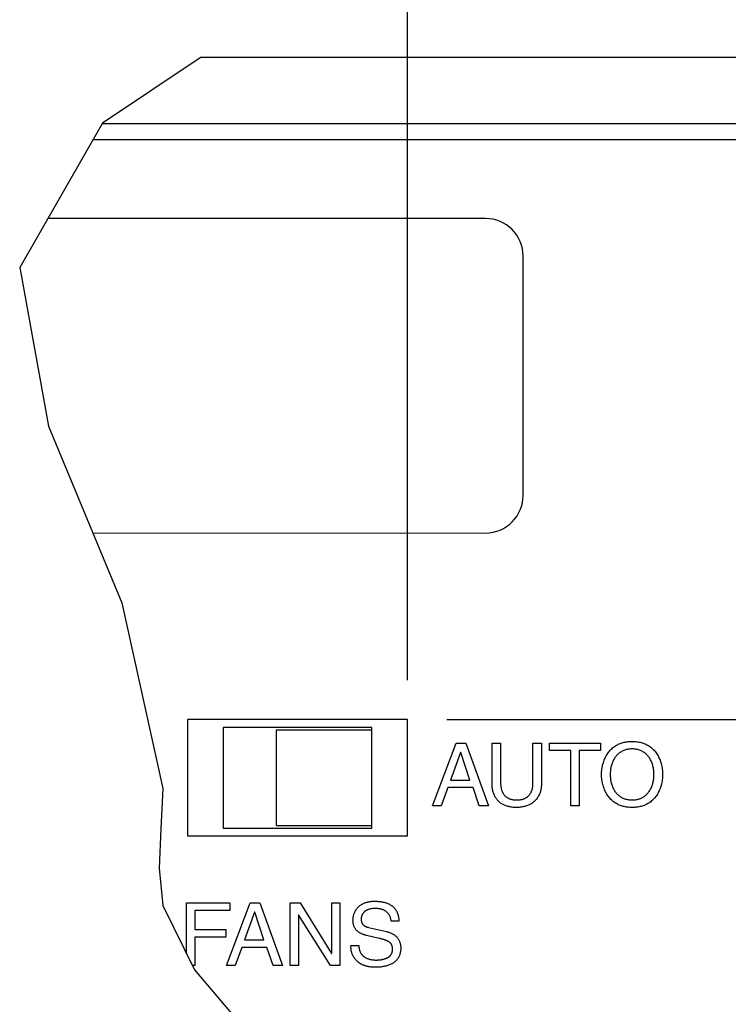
# Model space of a CAD drawing. Header units: inches. Extents: x 0 to 34, y 0 to 22.
# Tile 55 of 76: x 25.5 to 26.7, y 5.8 to 7.4. Entities that reach past the tile are written whole.
import ezdxf

# ---------------------------------------------------------------- set-up
doc = ezdxf.new("R2010")
doc.units = ezdxf.units.IN
doc.header["$LTSCALE"] = 1.87
doc.header["$MEASUREMENT"] = 0
doc.layers.get('0').update_dxf_attribs({"linetype": 'CONTINUOUS'})
doc.layers.add('DATUMCURVES', color=7, linetype='CONTINUOUS')
doc.layers.add('DIMENSIONS', color=7, linetype='CONTINUOUS')
doc.styles.get("Standard").update_dxf_attribs({"font": 'txt', "width": 0.8})
doc.dimstyles.new('DIMSTYLE_2', dxfattribs={"dimtxt": 0.125, "dimasz": 0.18, "dimexe": 0.18, "dimexo": 0.0625, "dimgap": 0.09, "dimtad": 0, "dimtih": 1, "dimtoh": 1, "dimzin": 4, "dimdsep": 46, "dimtxsty": 'STANDARD', "dimblk": '_FILLED', "dimblk1": '_FILLED', "dimblk2": '_FILLED', "dimcen": 0.09, "dimadec": 0, "dimazin": 0, "dimtp": 0.01, "dimtm": 0.01, "dimtfac": 1, "dimtofl": 0, "dimtmove": 0, "dimatfit": 3, "dimldrblk": '_FILLED', "dimfxl": 1, "dimtolj": 1, "dimtzin": 4, "dimarcsym": 0})

# ---------------------------------------------------------------- blocks, each defined once
blk = doc.blocks.new('_FILLED')
at = {"color": 0, "linetype": 'BYBLOCK'}
blk.add_solid([(0, 0), (-1, 0.1736), (-1, -0.1736)], dxfattribs=at)
blk = doc.blocks.new('*D25')
at = {"layer": 'DIMENSIONS', "color": 2, "linetype": 'CONTINUOUS'}
for p, q in [((30.4223, 7.2984), (31.2795, 7.2984)), ((31.1545, 7.2984), (31.1545, 6.9289)), ((31.1545, 6.2455), (31.1545, 6.4914)), ((26.2053, 6.2455), (31.2795, 6.2455))]:
    blk.add_line(p, q, dxfattribs=at)
at = {"layer": 'DIMENSIONS', "color": 2, "linetype": 'CONTINUOUS', "xscale": 0.18, "yscale": 0.18, "zscale": 0.18}
for p, rotation in [((31.1545, 7.2984), 90), ((31.1545, 6.2455), 270)]:
    blk.add_blockref('_FILLED', p, dxfattribs=dict(at, rotation=rotation))
at = {"layer": 'DIMENSIONS', "color": 2, "linetype": 'CONTINUOUS', "width": 0.8}
for s, p in [('1.05', (30.8545, 6.7414)), ('[', (30.8545, 6.5539)), (']', (31.3545, 6.5539)), ('26.7', (30.9545, 6.5539))]:
    blk.add_text(s, height=0.125, dxfattribs=at).set_placement(p)
blk = doc.blocks.new('*D29')
at = {"layer": 'DIMENSIONS', "color": 2, "linetype": 'CONTINUOUS'}
for p, q in [((26.1428, 6.308), (26.1428, 8.9234)), ((30.4598, 7.2609), (30.4598, 8.9234)), ((26.1428, 8.7984), (27.6476, 8.7984)), ((30.4598, 8.7984), (28.9976, 8.7984))]:
    blk.add_line(p, q, dxfattribs=at)
at = {"layer": 'DIMENSIONS', "color": 2, "linetype": 'CONTINUOUS', "xscale": 0.18, "yscale": 0.18, "zscale": 0.18, "rotation": 180}
blk.add_blockref('_FILLED', (26.1428, 8.7984), dxfattribs=at)
at = {"layer": 'DIMENSIONS', "color": 2, "linetype": 'CONTINUOUS', "xscale": 0.18, "yscale": 0.18, "zscale": 0.18}
blk.add_blockref('_FILLED', (30.4598, 8.7984), dxfattribs=at)
at = {"layer": 'DIMENSIONS', "color": 2, "linetype": 'CONTINUOUS', "width": 0.8}
for s, p in [('4.32', (27.7101, 8.7359)), ('[', (28.2351, 8.7359)), ('109.7', (28.3351, 8.7359)), (']', (28.8351, 8.7359))]:
    blk.add_text(s, height=0.125, dxfattribs=at).set_placement(p)

msp = doc.modelspace()

# ---------------------------------------------------------------- linework, layer by layer
at = {"color": 7, "linetype": 'CONTINUOUS'}
for p, q in [((25.8144, 7.29839), (25.65776, 7.19357)), ((25.8144, 7.29839), (30.35978, 7.29839)), ((25.65776, 7.19357), (25.52585, 6.96415)), ((30.34482, 7.19239), (25.65708, 7.19239)), ((26.26682, 7.04203), (25.57063, 7.04204)), ((26.32682, 6.60203), (26.32682, 6.98203)), ((25.52585, 6.96415), (25.57194, 6.71169)), ((25.57194, 6.71169), (25.68854, 6.43097)), ((25.6424, 6.54204), (26.26682, 6.54203)), ((25.68854, 6.43097), (25.75359, 6.13601)), ((25.84931, 6.23287), (25.84931, 6.07287)), ((26.08631, 6.23287), (25.84931, 6.23287)), ((26.08631, 6.07287), (26.08631, 6.23287)), ((25.93431, 6.07687), (25.93431, 6.22887)), ((25.93431, 6.22887), (26.08631, 6.22887)), ((25.75359, 6.13601), (25.75059, 6.07175)), ((25.93431, 6.07687), (26.08631, 6.07687)), ((25.75059, 6.07175), (25.7478, 6.0091)), ((25.84931, 6.07287), (26.08631, 6.07287)), ((25.7478, 6.0091), (25.75359, 5.94968)), ((25.75359, 5.94968), (25.80377, 5.84752)), ((25.80377, 5.84752), (25.88356, 5.75394))]:
    msp.add_line(p, q, dxfattribs=at)
at = {"color": 3, "linetype": 'CONTINUOUS'}
for p, q in [((30.28683, 7.16697), (25.64251, 7.16704)), ((25.79281, 6.24554), (25.79281, 6.06054)), ((26.14281, 6.24553), (25.79281, 6.24554)), ((26.14281, 6.06053), (26.14281, 6.24553)), ((25.79281, 6.06054), (26.14281, 6.06053))]:
    msp.add_line(p, q, dxfattribs=at)
at = {"color": 7, "linetype": 'CONTINUOUS'}
for centre, start, end in [((26.26682, 6.98203), 359.99914, 89.99914), ((26.26682, 6.60203), 269.99914, 359.99914)]:
    msp.add_arc(centre, 0.06, start, end, dxfattribs=at)
at = {"layer": 'DATUMCURVES', "color": 40, "linetype": 'CONTINUOUS'}
for p, q in [((26.18272, 6.10832), (26.22023, 6.20804)), ((26.22023, 6.20804), (26.2355, 6.20804)), ((26.2355, 6.20804), (26.2716, 6.10831)), ((26.27745, 6.14151), (26.27745, 6.20804)), ((26.27745, 6.20804), (26.29092, 6.20804)), ((26.29092, 6.20804), (26.29092, 6.14526)), ((26.34245, 6.14498), (26.34245, 6.20804)), ((26.34245, 6.20804), (26.35592, 6.20804)), ((26.35592, 6.20804), (26.35591, 6.14331)), ((26.36869, 6.19609), (26.36869, 6.20804)), ((26.36869, 6.20804), (26.44967, 6.20804)), ((26.44967, 6.20804), (26.44967, 6.19609)), ((26.22717, 6.19317), (26.21119, 6.14929)), ((26.22744, 6.19317), (26.22717, 6.19317)), ((26.24217, 6.14929), (26.22744, 6.19317)), ((26.40244, 6.19609), (26.36869, 6.19609)), ((26.40244, 6.10831), (26.40244, 6.19609)), ((26.41592, 6.19609), (26.41592, 6.10831)), ((26.44967, 6.19609), (26.41592, 6.19609)), ((26.20703, 6.13734), (26.19661, 6.10832)), ((26.24703, 6.13734), (26.20703, 6.13734)), ((26.21119, 6.14929), (26.24217, 6.14929)), ((26.25689, 6.10831), (26.24703, 6.13734)), ((26.19661, 6.10832), (26.18272, 6.10832)), ((26.2716, 6.10831), (26.25689, 6.10831)), ((26.41592, 6.10831), (26.40244, 6.10831)), ((25.79123, 5.87305), (25.79123, 5.954)), ((25.79123, 5.954), (25.86027, 5.954)), ((25.85499, 5.85427), (25.89248, 5.954)), ((25.86027, 5.954), (25.86027, 5.94205)), ((25.89248, 5.954), (25.90776, 5.954)), ((25.90776, 5.954), (25.94387, 5.85427)), ((25.95622, 5.85427), (25.95623, 5.954)), ((25.95623, 5.954), (25.9722, 5.95399)), ((25.9722, 5.95399), (26.02206, 5.87343)), ((26.02235, 5.87343), (26.02235, 5.95399)), ((26.02235, 5.95399), (26.03539, 5.95399)), ((26.03539, 5.95399), (26.03539, 5.85427)), ((25.80471, 5.94205), (25.80471, 5.9115)), ((25.86027, 5.94205), (25.80471, 5.94205)), ((25.89942, 5.93913), (25.88346, 5.89525)), ((25.89971, 5.93913), (25.89942, 5.93913)), ((25.91442, 5.89525), (25.89971, 5.93913)), ((25.96929, 5.93482), (25.96929, 5.85427)), ((25.96956, 5.93482), (25.96929, 5.93482)), ((26.02026, 5.85427), (25.96956, 5.93482)), ((26.12928, 5.92482), (26.11664, 5.92482)), ((25.80471, 5.9115), (25.85359, 5.9115)), ((25.85359, 5.9115), (25.85359, 5.89955)), ((26.09776, 5.8976), (26.07735, 5.90232)), ((26.08095, 5.91496), (26.10942, 5.90843)), ((25.80471, 5.89955), (25.80471, 5.85427)), ((25.85359, 5.89955), (25.80471, 5.89955)), ((25.88346, 5.89525), (25.91442, 5.89525)), ((26.05276, 5.88649), (26.0654, 5.88649)), ((25.87929, 5.8833), (25.86888, 5.85427)), ((25.91929, 5.8833), (25.87929, 5.8833)), ((25.92915, 5.85427), (25.91929, 5.8833)), ((26.02206, 5.87343), (26.02235, 5.87343)), ((25.80471, 5.85427), (25.80045, 5.85427)), ((25.86888, 5.85427), (25.85499, 5.85427)), ((25.94387, 5.85427), (25.92915, 5.85427)), ((25.96929, 5.85427), (25.95622, 5.85427)), ((26.03539, 5.85427), (26.02026, 5.85427))]:
    msp.add_line(p, q, dxfattribs=at)
for points in [[(26.50008, 6.10567), (26.49819, 6.1057), (26.4963, 6.10579), (26.49444, 6.10593), (26.49259, 6.10613), (26.49079, 6.10638), (26.48902, 6.10668), (26.4873, 6.10704), (26.48565, 6.10744), (26.48404, 6.10789), (26.4825, 6.10839), (26.481, 6.10893), (26.47955, 6.10952), (26.47814, 6.11015), (26.47678, 6.11083), (26.47511, 6.11174), (26.4735, 6.11272), (26.47195, 6.11375), (26.47047, 6.11484), (26.46905, 6.11599), (26.46769, 6.11719), (26.4664, 6.11843), (26.46516, 6.11973), (26.46399, 6.12106), (26.46287, 6.12244), (26.46182, 6.12385), (26.46072, 6.12544), (26.4597, 6.12708), (26.45874, 6.12874), (26.45785, 6.13043), (26.45703, 6.13215), (26.45627, 6.13388), (26.45557, 6.13562), (26.45493, 6.13738), (26.45435, 6.13913), (26.45383, 6.14089), (26.45326, 6.14307), (26.45277, 6.14524), (26.45236, 6.14741), (26.45203, 6.14957), (26.45178, 6.15173), (26.45161, 6.15388), (26.4515, 6.15602), (26.45147, 6.15817), (26.4515, 6.16032), (26.45161, 6.16246), (26.45178, 6.16462), (26.45203, 6.16677), (26.45236, 6.16893), (26.45277, 6.1711), (26.45326, 6.17327), (26.45383, 6.17546), (26.45435, 6.17721), (26.45493, 6.17897), (26.45557, 6.18072), (26.45627, 6.18247), (26.45703, 6.1842), (26.45786, 6.18592), (26.45874, 6.18761), (26.4597, 6.18927), (26.46072, 6.1909), (26.46182, 6.1925), (26.46287, 6.19391), (26.46399, 6.19528), (26.46516, 6.19661), (26.4664, 6.1979), (26.46769, 6.19915), (26.46905, 6.20034), (26.47047, 6.20148), (26.47195, 6.20257), (26.4735, 6.20361), (26.47511, 6.20458), (26.47678, 6.2055), (26.47815, 6.20617), (26.47955, 6.2068), (26.481, 6.20739), (26.4825, 6.20794), (26.48405, 6.20844), (26.48565, 6.20889), (26.48731, 6.2093), (26.48902, 6.20966), (26.49079, 6.20996), (26.4926, 6.21021), (26.49444, 6.21041), (26.4963, 6.21056), (26.49819, 6.21064), (26.50008, 6.21067)], [(26.50008, 6.19872), (26.49855, 6.19869), (26.49702, 6.1986), (26.49551, 6.19844), (26.494, 6.19822), (26.49252, 6.19794), (26.49105, 6.1976), (26.48962, 6.1972), (26.48821, 6.19675), (26.48684, 6.19624), (26.48552, 6.19567), (26.48423, 6.19505), (26.48299, 6.19438), (26.4818, 6.19366), (26.48065, 6.19289), (26.47954, 6.19206), (26.47847, 6.19119), (26.47744, 6.19028), (26.47645, 6.18931), (26.4755, 6.1883), (26.4746, 6.18725), (26.47373, 6.18615), (26.4729, 6.18502), (26.4721, 6.18383), (26.47135, 6.18261), (26.47064, 6.18135), (26.46998, 6.18004), (26.46935, 6.17869), (26.46877, 6.17731), (26.46823, 6.17588), (26.46774, 6.17441), (26.46729, 6.1729), (26.46689, 6.17135), (26.46653, 6.16978), (26.46622, 6.16817), (26.46596, 6.16654), (26.46574, 6.16489), (26.46558, 6.16322), (26.46545, 6.16155), (26.46538, 6.15986), (26.46536, 6.15817), (26.46538, 6.15648), (26.46545, 6.15479), (26.46558, 6.15311), (26.46574, 6.15145), (26.46596, 6.1498), (26.46622, 6.14817), (26.46653, 6.14656), (26.46689, 6.14498), (26.46729, 6.14344), (26.46774, 6.14193), (26.46823, 6.14046), (26.46877, 6.13903), (26.46935, 6.13765), (26.46997, 6.1363), (26.47064, 6.13499), (26.47135, 6.13373), (26.4721, 6.13251), (26.47289, 6.13133), (26.47373, 6.13019), (26.4746, 6.12909), (26.4755, 6.12804), (26.47645, 6.12703), (26.47744, 6.12606), (26.47847, 6.12514), (26.47953, 6.12427), (26.48064, 6.12344), (26.4818, 6.12267), (26.48299, 6.12194), (26.48423, 6.12127), (26.48552, 6.12065), (26.48684, 6.12009), (26.48821, 6.11958), (26.48962, 6.11913), (26.49105, 6.11873), (26.49252, 6.11839), (26.494, 6.11812), (26.49551, 6.1179), (26.49702, 6.11774), (26.49855, 6.11765), (26.50008, 6.11761), (26.50161, 6.11765)], [(26.50008, 6.21067), (26.50197, 6.21064), (26.50386, 6.21056), (26.50572, 6.21041), (26.50757, 6.21021), (26.50937, 6.20996), (26.51114, 6.20966), (26.51286, 6.2093), (26.51451, 6.20889), (26.51612, 6.20844), (26.51766, 6.20794), (26.51916, 6.20739), (26.52061, 6.2068), (26.52202, 6.20617), (26.52338, 6.2055), (26.52505, 6.20458), (26.52666, 6.20361), (26.52821, 6.20257), (26.52969, 6.20148), (26.53111, 6.20034), (26.53247, 6.19914), (26.53376, 6.1979), (26.535, 6.19661), (26.53617, 6.19528), (26.53729, 6.19391), (26.53834, 6.19249), (26.53944, 6.1909), (26.54046, 6.18927), (26.54142, 6.18761), (26.54231, 6.18591), (26.54313, 6.1842), (26.54389, 6.18247), (26.54459, 6.18072), (26.54523, 6.17897), (26.54581, 6.17721), (26.54633, 6.17546), (26.5469, 6.17327), (26.54739, 6.1711), (26.5478, 6.16893), (26.54813, 6.16677), (26.54838, 6.16461), (26.54855, 6.16246), (26.54866, 6.16031), (26.54869, 6.15817), (26.54866, 6.15602), (26.54855, 6.15387), (26.54838, 6.15172), (26.54813, 6.14957), (26.5478, 6.14741), (26.54739, 6.14524), (26.5469, 6.14307), (26.54633, 6.14088), (26.54581, 6.13913), (26.54523, 6.13738), (26.54459, 6.13562), (26.54389, 6.13388), (26.54313, 6.13215), (26.5423, 6.13043), (26.54141, 6.12874), (26.54046, 6.12707), (26.53944, 6.12544), (26.53834, 6.12385), (26.53729, 6.12244), (26.53617, 6.12106), (26.535, 6.11972), (26.53376, 6.11843), (26.53247, 6.11719), (26.53111, 6.11599), (26.52969, 6.11484), (26.52821, 6.11375), (26.52666, 6.11271), (26.52505, 6.11174), (26.52338, 6.11082), (26.52201, 6.11015), (26.52061, 6.10952), (26.51916, 6.10893), (26.51766, 6.10839), (26.51611, 6.10789), (26.51451, 6.10744), (26.51285, 6.10704), (26.51114, 6.10668), (26.50937, 6.10638), (26.50756, 6.10613), (26.50572, 6.10593), (26.50386, 6.10579), (26.50197, 6.1057), (26.50008, 6.10567)], [(26.50161, 6.11765), (26.50299, 6.11773), (26.50435, 6.11786), (26.50571, 6.11804), (26.50705, 6.11827), (26.50838, 6.11855), (26.50969, 6.11888), (26.51097, 6.11925), (26.51223, 6.11967), (26.51345, 6.12014), (26.51465, 6.12065), (26.51582, 6.12121), (26.51695, 6.12182), (26.51805, 6.12246), (26.51911, 6.12315), (26.52013, 6.12388), (26.52112, 6.12466), (26.52208, 6.12547), (26.523, 6.12632), (26.52389, 6.12721), (26.52474, 6.12813), (26.52557, 6.12909), (26.52644, 6.13019), (26.52727, 6.13133), (26.52806, 6.13251), (26.52881, 6.13373), (26.52952, 6.13499), (26.53019, 6.1363), (26.53081, 6.13765), (26.53139, 6.13903), (26.53193, 6.14046), (26.53242, 6.14193), (26.53287, 6.14344), (26.53327, 6.14498), (26.53363, 6.14656), (26.53394, 6.14817), (26.5342, 6.1498), (26.53442, 6.15145), (26.53458, 6.15311), (26.53471, 6.15479), (26.53478, 6.15648), (26.5348, 6.15817), (26.53478, 6.15986), (26.53471, 6.16155), (26.53458, 6.16322), (26.53442, 6.16489), (26.5342, 6.16654), (26.53394, 6.16817), (26.53363, 6.16978), (26.53327, 6.17135), (26.53287, 6.1729), (26.53242, 6.17441), (26.53193, 6.17588), (26.53139, 6.17731), (26.53081, 6.17869), (26.53019, 6.18004), (26.52952, 6.18135), (26.52881, 6.18261), (26.52806, 6.18383), (26.52727, 6.18501), (26.52644, 6.18615), (26.52557, 6.18725), (26.52466, 6.1883), (26.52371, 6.18931), (26.52273, 6.19027), (26.5217, 6.19119), (26.52063, 6.19206), (26.51952, 6.19289), (26.51837, 6.19366), (26.51717, 6.19438), (26.51593, 6.19505), (26.51465, 6.19567), (26.51332, 6.19624), (26.51195, 6.19675), (26.51055, 6.1972), (26.50911, 6.1976), (26.50765, 6.19794), (26.50616, 6.19822), (26.50466, 6.19844), (26.50314, 6.1986), (26.50161, 6.19869), (26.50008, 6.19872)], [(26.35591, 6.14331), (26.35589, 6.14171), (26.3558, 6.14012), (26.35567, 6.13854), (26.35548, 6.13699), (26.35523, 6.13545), (26.35493, 6.13393), (26.35458, 6.13244), (26.35417, 6.13097), (26.35371, 6.12953), (26.35319, 6.12811), (26.35262, 6.12672), (26.35199, 6.12537), (26.35131, 6.12404), (26.35058, 6.12275), (26.34979, 6.12149), (26.34895, 6.12027), (26.34806, 6.11908), (26.34711, 6.11794), (26.34611, 6.11684), (26.34527, 6.11599), (26.34441, 6.11518), (26.34351, 6.11439), (26.34257, 6.11363), (26.34159, 6.1129), (26.34058, 6.1122), (26.33952, 6.11153), (26.33842, 6.1109), (26.33728, 6.11029), (26.3361, 6.10972), (26.33487, 6.10919), (26.33359, 6.10868), (26.33227, 6.10822), (26.33091, 6.10779), (26.3295, 6.1074), (26.32806, 6.10704), (26.32659, 6.10673), (26.3251, 6.10645), (26.32358, 6.10621), (26.32204, 6.10602), (26.32049, 6.10587), (26.31892, 6.10576), (26.31735, 6.1057), (26.31578, 6.10568), (26.31424, 6.1057), (26.3127, 6.10577), (26.31118, 6.10588), (26.30967, 6.10603), (26.30817, 6.10622), (26.30669, 6.10646), (26.30524, 6.10673), (26.30382, 6.10704), (26.30243, 6.10739), (26.30107, 6.10778), (26.29976, 6.1082), (26.29848, 6.10866), (26.29726, 6.10915), (26.29608, 6.10968), (26.29494, 6.11024), (26.29385, 6.11083), (26.29281, 6.11145), (26.2918, 6.1121), (26.29083, 6.11279), (26.28991, 6.1135), (26.28902, 6.11424), (26.28817, 6.115), (26.28735, 6.1158), (26.28656, 6.11661), (26.28562, 6.11768), (26.28473, 6.11878), (26.28389, 6.11992), (26.28311, 6.12109), (26.28237, 6.1223), (26.28169, 6.12353), (26.28106, 6.12479), (26.28048, 6.12608), (26.27995, 6.12739), (26.27947, 6.12873), (26.27905, 6.13009), (26.27867, 6.13146), (26.27835, 6.13286), (26.27807, 6.13427), (26.27785, 6.1357), (26.27767, 6.13713), (26.27755, 6.13858), (26.27748, 6.14004), (26.27745, 6.14151)], [(26.29092, 6.14526), (26.29093, 6.144), (26.29098, 6.14278), (26.29105, 6.1416), (26.29114, 6.14045), (26.29127, 6.13933), (26.29142, 6.13825), (26.2916, 6.13721), (26.2918, 6.13619), (26.29202, 6.13521), (26.29227, 6.13426), (26.29255, 6.13335), (26.29284, 6.13246), (26.29316, 6.13161), (26.2935, 6.13078), (26.29386, 6.12999), (26.29424, 6.12923), (26.29464, 6.12849), (26.29512, 6.1277), (26.29562, 6.12693), (26.29615, 6.12621), (26.2967, 6.12552), (26.29727, 6.12486), (26.29786, 6.12424), (26.29847, 6.12365), (26.2991, 6.12309), (26.29975, 6.12256), (26.30042, 6.12207), (26.3011, 6.1216), (26.3018, 6.12117), (26.30251, 6.12076), (26.30324, 6.12038), (26.30399, 6.12003), (26.30493, 6.11963), (26.3059, 6.11927), (26.30688, 6.11895), (26.30787, 6.11866), (26.30888, 6.11842), (26.30991, 6.11821), (26.31094, 6.11803), (26.31198, 6.11789), (26.31303, 6.11778), (26.31408, 6.11769), (26.31514, 6.11764), (26.3162, 6.11762), (26.3172, 6.11762), (26.3182, 6.11764), (26.3192, 6.1177), (26.3202, 6.11777), (26.32119, 6.11788), (26.32218, 6.11801), (26.32315, 6.11818), (26.32412, 6.11837), (26.32508, 6.1186), (26.32603, 6.11886), (26.32697, 6.11915), (26.32789, 6.11947), (26.32879, 6.11984), (26.32956, 6.12018), (26.33032, 6.12055), (26.33106, 6.12095), (26.33179, 6.12138), (26.3325, 6.12184), (26.3332, 6.12233), (26.33388, 6.12285), (26.33453, 6.1234), (26.33517, 6.12399), (26.33579, 6.12461), (26.33638, 6.12526), (26.33696, 6.12595), (26.33751, 6.12667), (26.33803, 6.12743), (26.33854, 6.12823), (26.33893, 6.12892), (26.33931, 6.12964), (26.33967, 6.13038), (26.34001, 6.13115), (26.34033, 6.13195), (26.34063, 6.13277), (26.34091, 6.13363), (26.34117, 6.13451), (26.34141, 6.13542), (26.34162, 6.13636), (26.34181, 6.13733), (26.34197, 6.13833), (26.34212, 6.13936), (26.34223, 6.14042), (26.34233, 6.14151), (26.34239, 6.14264), (26.34243, 6.14379), (26.34245, 6.14498)], [(26.07735, 5.90232), (26.07678, 5.90246), (26.07618, 5.90261), (26.07555, 5.90278), (26.0749, 5.90296), (26.07421, 5.90317), (26.0735, 5.9034), (26.07263, 5.9037), (26.07173, 5.90403), (26.07081, 5.9044), (26.06987, 5.9048), (26.06893, 5.90525), (26.06814, 5.90565), (26.06736, 5.90608), (26.06657, 5.90654), (26.06579, 5.90703), (26.06503, 5.90756), (26.06427, 5.90812), (26.06366, 5.90861), (26.06306, 5.90911), (26.06248, 5.90965), (26.06191, 5.91021), (26.06136, 5.9108), (26.06082, 5.91142), (26.06031, 5.91208), (26.05982, 5.91276), (26.05935, 5.91348), (26.05891, 5.91423), (26.05849, 5.91502), (26.05814, 5.91577), (26.05781, 5.91656), (26.0575, 5.91737), (26.05723, 5.91821), (26.05698, 5.91908), (26.05676, 5.91997), (26.05656, 5.92089), (26.0564, 5.92183), (26.05628, 5.92279), (26.05618, 5.92377), (26.05612, 5.92477), (26.05609, 5.92579), (26.0561, 5.92691), (26.05616, 5.92804), (26.05625, 5.92919), (26.05638, 5.93034), (26.05656, 5.93149), (26.05678, 5.93264), (26.05704, 5.93379), (26.05733, 5.93494), (26.05767, 5.93606), (26.05805, 5.93718), (26.05844, 5.93817), (26.05885, 5.93915), (26.0593, 5.9401), (26.05979, 5.94104), (26.0603, 5.94196), (26.06086, 5.94286), (26.06145, 5.94374), (26.06208, 5.9446), (26.06274, 5.94544), (26.06344, 5.94625), (26.06418, 5.94705), (26.06489, 5.94775), (26.06563, 5.94844), (26.0664, 5.9491), (26.06721, 5.94975), (26.06805, 5.95036), (26.06892, 5.95096), (26.06982, 5.95153), (26.07076, 5.95208), (26.07173, 5.9526), (26.07273, 5.95309), (26.07377, 5.95355), (26.07484, 5.95399), (26.07585, 5.95436), (26.0769, 5.95471), (26.07798, 5.95503), (26.07909, 5.95533), (26.08022, 5.95559), (26.08139, 5.95583), (26.08258, 5.95604), (26.08381, 5.95622), (26.08506, 5.95636), (26.08635, 5.95648), (26.08767, 5.95656), (26.08902, 5.95661), (26.09039, 5.95663)], [(26.09039, 5.95663), (26.09177, 5.95662), (26.09312, 5.95659), (26.09443, 5.95653), (26.09571, 5.95646), (26.09696, 5.95636), (26.09817, 5.95625), (26.09936, 5.95611), (26.10051, 5.95596), (26.10164, 5.95578), (26.10273, 5.95559), (26.1038, 5.95538), (26.10483, 5.95516), (26.10584, 5.95491), (26.10682, 5.95465), (26.10777, 5.95438), (26.10876, 5.95406), (26.10972, 5.95373), (26.11065, 5.95338), (26.11154, 5.95302), (26.11241, 5.95264), (26.11325, 5.95224), (26.11406, 5.95183), (26.11484, 5.95141), (26.1156, 5.95097), (26.11633, 5.95052), (26.11703, 5.95006), (26.11771, 5.94958), (26.11836, 5.94909), (26.11898, 5.94859), (26.11968, 5.948), (26.12035, 5.94739), (26.12098, 5.94677), (26.12158, 5.94614), (26.12216, 5.9455), (26.1227, 5.94484), (26.12322, 5.94418), (26.1237, 5.94351), (26.12416, 5.94283), (26.1246, 5.94215), (26.12501, 5.94146), (26.12539, 5.94076), (26.12582, 5.93992), (26.12622, 5.93908), (26.12658, 5.93823), (26.12692, 5.93738), (26.12722, 5.93653), (26.1275, 5.93569), (26.12776, 5.93484), (26.12798, 5.934), (26.12819, 5.93317), (26.12837, 5.93235), (26.12857, 5.93133), (26.12874, 5.93032), (26.12888, 5.92934), (26.129, 5.92838), (26.12909, 5.92745), (26.12917, 5.92654), (26.12923, 5.92567), (26.12928, 5.92482)], [(26.11664, 5.92482), (26.11659, 5.9257), (26.11651, 5.92656), (26.1164, 5.92739), (26.11627, 5.9282), (26.11612, 5.92898), (26.11594, 5.92975), (26.11574, 5.93049), (26.11552, 5.93121), (26.11528, 5.93191), (26.11501, 5.93259), (26.11472, 5.93324), (26.11441, 5.93388), (26.11408, 5.93449), (26.11367, 5.9352), (26.11323, 5.93587), (26.11277, 5.93652), (26.11228, 5.93713), (26.11177, 5.93773), (26.11123, 5.93829), (26.11067, 5.93883), (26.11009, 5.93935), (26.10949, 5.93984), (26.10888, 5.9403), (26.10824, 5.94074), (26.10752, 5.9412), (26.10678, 5.94163), (26.10602, 5.94203), (26.10525, 5.9424), (26.10447, 5.94275), (26.10368, 5.94307), (26.10287, 5.94337), (26.10206, 5.94364), (26.10125, 5.94388), (26.10043, 5.9441), (26.09953, 5.94432), (26.09862, 5.9445), (26.0977, 5.94466), (26.09678, 5.9448), (26.09584, 5.94491), (26.09489, 5.94499), (26.09392, 5.94505), (26.09294, 5.94509), (26.09193, 5.9451), (26.09115, 5.9451), (26.09036, 5.94508), (26.08956, 5.94505), (26.08875, 5.94501), (26.08793, 5.94495), (26.0871, 5.94487), (26.08627, 5.94477), (26.08544, 5.94465), (26.08461, 5.94451), (26.08378, 5.94434), (26.08295, 5.94415), (26.08212, 5.94394), (26.0813, 5.94369), (26.08049, 5.94342), (26.07969, 5.94312), (26.0789, 5.94279), (26.07812, 5.94243), (26.07735, 5.94203), (26.07679, 5.94171), (26.07624, 5.94137), (26.0757, 5.941), (26.07517, 5.94062), (26.07466, 5.94022), (26.07416, 5.93979), (26.07367, 5.93934), (26.07321, 5.93886), (26.07276, 5.93837), (26.07233, 5.93784), (26.07193, 5.93729), (26.07154, 5.93672), (26.07124, 5.93621), (26.07094, 5.93567), (26.07067, 5.93512), (26.07042, 5.93455), (26.07019, 5.93395), (26.06997, 5.93334), (26.06979, 5.9327), (26.06962, 5.93204), (26.06948, 5.93136), (26.06936, 5.93065), (26.06926, 5.92992), (26.0692, 5.92917), (26.06915, 5.9284), (26.06914, 5.9276)], [(26.06914, 5.9276), (26.06915, 5.92718), (26.06916, 5.92677), (26.06918, 5.92637), (26.06922, 5.92598), (26.06926, 5.9256), (26.06931, 5.92522), (26.06937, 5.92486), (26.06944, 5.9245), (26.06952, 5.92416), (26.06961, 5.92382), (26.06971, 5.92349), (26.06981, 5.92317), (26.06992, 5.92285), (26.07004, 5.92255), (26.07017, 5.92225), (26.0703, 5.92196), (26.07044, 5.92167), (26.07059, 5.9214), (26.07075, 5.92113), (26.07091, 5.92087), (26.07108, 5.92061), (26.07125, 5.92037), (26.07143, 5.92013), (26.07162, 5.91989), (26.07181, 5.91967), (26.07201, 5.91945), (26.07222, 5.91923), (26.07243, 5.91902), (26.07264, 5.91882), (26.07286, 5.91863), (26.07315, 5.91838), (26.07346, 5.91814), (26.07377, 5.91792), (26.07408, 5.9177), (26.07441, 5.91749), (26.07474, 5.91729), (26.07507, 5.9171), (26.07541, 5.91691), (26.07576, 5.91674), (26.07611, 5.91657), (26.07647, 5.91641), (26.07683, 5.91626), (26.07719, 5.91611), (26.07756, 5.91597), (26.07793, 5.91584), (26.0783, 5.91571), (26.07868, 5.91559), (26.07905, 5.91547), (26.07943, 5.91536), (26.07981, 5.91525), (26.08019, 5.91515), (26.08057, 5.91506), (26.08095, 5.91496)], [(26.10942, 5.90843), (26.1107, 5.90811), (26.11196, 5.90776), (26.1132, 5.90737), (26.1144, 5.90694), (26.11558, 5.90648), (26.11674, 5.90599), (26.11786, 5.90546), (26.11895, 5.9049), (26.12001, 5.90429), (26.12103, 5.90365), (26.12202, 5.90298), (26.12297, 5.90226), (26.12388, 5.90151), (26.12475, 5.90072), (26.12558, 5.89989), (26.12624, 5.89917), (26.12687, 5.89842), (26.12747, 5.89764), (26.12803, 5.89683), (26.12856, 5.89598), (26.12906, 5.89509), (26.12952, 5.89416), (26.12995, 5.8932), (26.13034, 5.89219), (26.13069, 5.89113), (26.13101, 5.89004), (26.13128, 5.88891), (26.13152, 5.88776), (26.13171, 5.88658), (26.13186, 5.88539), (26.13197, 5.88418), (26.13204, 5.88298), (26.13206, 5.88177), (26.13203, 5.88042), (26.13195, 5.87909), (26.13181, 5.87777), (26.13161, 5.87647), (26.13137, 5.87519), (26.13108, 5.87394), (26.13074, 5.87271), (26.13035, 5.87151), (26.12992, 5.87035), (26.12944, 5.86922), (26.12892, 5.86814), (26.12836, 5.8671), (26.12777, 5.8661), (26.12713, 5.86515), (26.12646, 5.86425), (26.12575, 5.86338), (26.12501, 5.86256), (26.12423, 5.86178), (26.12342, 5.86104), (26.12259, 5.86033), (26.12172, 5.85966), (26.12082, 5.85902), (26.1199, 5.85842), (26.11895, 5.85784), (26.11772, 5.85716), (26.11645, 5.85653), (26.11515, 5.85594), (26.11383, 5.85539), (26.11247, 5.85489), (26.1111, 5.85443), (26.10971, 5.85401), (26.10831, 5.85362), (26.1069, 5.85328), (26.10548, 5.85297), (26.10406, 5.8527), (26.10264, 5.85246), (26.10122, 5.85225), (26.09981, 5.85207), (26.09842, 5.85193), (26.09704, 5.85181), (26.09568, 5.85173), (26.09435, 5.85167), (26.09304, 5.85163), (26.09158, 5.85162), (26.09016, 5.85164), (26.08878, 5.85169), (26.08744, 5.85176), (26.08614, 5.85186), (26.08488, 5.85199), (26.08366, 5.85214), (26.08247, 5.85231), (26.08133, 5.8525), (26.08022, 5.85271), (26.07915, 5.85294), (26.07812, 5.85318)], [(26.07812, 5.85318), (26.07737, 5.85338), (26.07664, 5.85358), (26.07593, 5.85378), (26.07524, 5.854), (26.07458, 5.85422), (26.07393, 5.85445), (26.07331, 5.85468), (26.0727, 5.85491), (26.07204, 5.85518), (26.0714, 5.85546), (26.07079, 5.85574), (26.07019, 5.85603), (26.06963, 5.85632), (26.06908, 5.85661), (26.06856, 5.85691), (26.06797, 5.85726), (26.06741, 5.85761), (26.06687, 5.85796), (26.06636, 5.85832), (26.06587, 5.85868), (26.0654, 5.85904), (26.06485, 5.85948), (26.06434, 5.85991), (26.06384, 5.86035), (26.06336, 5.86078), (26.0629, 5.86121), (26.06227, 5.86183), (26.06166, 5.86244), (26.06108, 5.86304), (26.06052, 5.86364), (26.05999, 5.86424), (26.05949, 5.86484), (26.059, 5.86543), (26.05855, 5.86603), (26.05811, 5.86662), (26.0577, 5.86721), (26.05726, 5.86787), (26.05686, 5.86853), (26.05647, 5.86919), (26.05611, 5.86985), (26.05578, 5.87052), (26.05546, 5.87119), (26.05517, 5.87186), (26.0549, 5.87254), (26.05465, 5.87322), (26.05435, 5.87412), (26.05409, 5.87502), (26.05385, 5.87593), (26.05364, 5.87685), (26.05345, 5.87778), (26.05329, 5.87871), (26.05316, 5.87966), (26.05304, 5.88061), (26.05295, 5.88158), (26.05288, 5.88255), (26.05282, 5.88352), (26.05278, 5.88451), (26.05276, 5.88549), (26.05276, 5.88649)], [(26.0654, 5.88649), (26.06541, 5.88565), (26.06544, 5.88483), (26.06549, 5.88403), (26.06557, 5.88325), (26.06566, 5.88249), (26.06577, 5.88174), (26.0659, 5.88101), (26.06605, 5.8803), (26.06622, 5.87961), (26.06641, 5.87893), (26.06662, 5.87827), (26.06684, 5.87763), (26.06708, 5.87701), (26.06733, 5.8764), (26.06761, 5.8758), (26.0679, 5.87523), (26.0682, 5.87467), (26.06852, 5.87412), (26.06885, 5.87359), (26.0692, 5.87308), (26.06956, 5.87258), (26.06994, 5.8721), (26.07033, 5.87163), (26.07073, 5.87117), (26.07114, 5.87073), (26.07157, 5.87031), (26.072, 5.8699), (26.07245, 5.8695), (26.07291, 5.86912), (26.07338, 5.86875), (26.07386, 5.8684), (26.07435, 5.86805), (26.07502, 5.86762), (26.0757, 5.86721), (26.0764, 5.86682), (26.07711, 5.86645), (26.07784, 5.8661), (26.07858, 5.86578), (26.07932, 5.86548), (26.08008, 5.8652), (26.08085, 5.86493), (26.08163, 5.86469), (26.08241, 5.86447), (26.0832, 5.86426), (26.084, 5.86408), (26.0848, 5.86391), (26.08561, 5.86376), (26.08642, 5.86363), (26.08723, 5.86352), (26.08804, 5.86342), (26.08885, 5.86334), (26.08966, 5.86327), (26.09048, 5.86322), (26.09128, 5.86319), (26.09209, 5.86317), (26.09289, 5.86316)], [(26.11901, 5.87996), (26.11901, 5.88057), (26.11899, 5.88116), (26.11896, 5.88173), (26.11892, 5.88229), (26.11887, 5.88283), (26.1188, 5.88336), (26.11872, 5.88387), (26.11863, 5.88437), (26.11852, 5.88486), (26.1184, 5.88533), (26.11827, 5.88579), (26.11812, 5.88624), (26.11795, 5.88667), (26.11777, 5.8871), (26.11758, 5.88751), (26.11737, 5.88791), (26.11714, 5.8883), (26.1169, 5.88868), (26.11664, 5.88905), (26.11637, 5.88941), (26.11607, 5.88976), (26.11576, 5.8901), (26.11543, 5.89043), (26.11509, 5.89076), (26.11472, 5.89107), (26.11434, 5.89138), (26.11393, 5.89168), (26.11351, 5.89198), (26.11307, 5.89226), (26.11261, 5.89255), (26.11212, 5.89282), (26.11162, 5.89309), (26.1111, 5.89335), (26.11055, 5.89361), (26.11005, 5.89384), (26.10952, 5.89407), (26.10898, 5.89429), (26.10842, 5.89451), (26.10785, 5.89472), (26.10725, 5.89494), (26.10664, 5.89515), (26.10601, 5.89536), (26.10536, 5.89556), (26.10469, 5.89577), (26.104, 5.89598), (26.10329, 5.89618), (26.10256, 5.89638), (26.10181, 5.89659), (26.10104, 5.89679), (26.10025, 5.89699), (26.09944, 5.89719), (26.09861, 5.8974), (26.09776, 5.8976)], [(26.09289, 5.86316), (26.09353, 5.86316), (26.09419, 5.86317), (26.09487, 5.86319), (26.09556, 5.86322), (26.09627, 5.86326), (26.09698, 5.86331), (26.09771, 5.86336), (26.09845, 5.86343), (26.09919, 5.86351), (26.09994, 5.86361), (26.1007, 5.86371), (26.10145, 5.86383), (26.10221, 5.86397), (26.10297, 5.86411), (26.10373, 5.86428), (26.10449, 5.86446), (26.10524, 5.86465), (26.10599, 5.86486), (26.10673, 5.86509), (26.10746, 5.86534), (26.10819, 5.86561), (26.1089, 5.86589), (26.1096, 5.86619), (26.11005, 5.86641), (26.1105, 5.86663), (26.11094, 5.86686), (26.11137, 5.86709), (26.11179, 5.86734), (26.11221, 5.8676), (26.11262, 5.86787), (26.11302, 5.86814), (26.11341, 5.86843), (26.11379, 5.86873), (26.11416, 5.86904), (26.11452, 5.86935), (26.11487, 5.86968), (26.11521, 5.87002), (26.11553, 5.87037), (26.11585, 5.87074), (26.11615, 5.87111), (26.11644, 5.87149), (26.11672, 5.87189), (26.11698, 5.8723), (26.11723, 5.87272), (26.11746, 5.87315), (26.11768, 5.8736), (26.11789, 5.87406), (26.11808, 5.87453), (26.11825, 5.87501), (26.1184, 5.87551), (26.11854, 5.87602), (26.11866, 5.87654), (26.11877, 5.87707), (26.11886, 5.87762), (26.11892, 5.87819), (26.11897, 5.87877), (26.119, 5.87936), (26.11901, 5.87996)]]:
    msp.add_lwpolyline(points, dxfattribs=at)

# ---------------------------------------------------------------- dimensions: what is measured, and where the dimension line sits
at = {"layer": 'DIMENSIONS', "color": 2, "linetype": 'CONTINUOUS'}
dim = msp.add_linear_dim(base=(30.45978, 8.79839), p1=(26.14281, 6.30803), p2=(30.45978, 7.26089), dimstyle='DIMSTYLE_2', dxfattribs=at)
dim.commit()
dim.dimension.update_dxf_attribs({"geometry": '*D29', "text_midpoint": (28.32258, 8.79839), "dimtype": 160})
dim = msp.add_linear_dim(base=(31.15447, 6.24553), p1=(30.42228, 7.29839), p2=(26.20531, 6.24553), angle=270, dimstyle='DIMSTYLE_2', dxfattribs=at)
dim.commit()
dim.dimension.update_dxf_attribs({"geometry": '*D25', "text_midpoint": (31.15447, 6.71012), "dimtype": 160})

doc.saveas('drawing.dxf')
